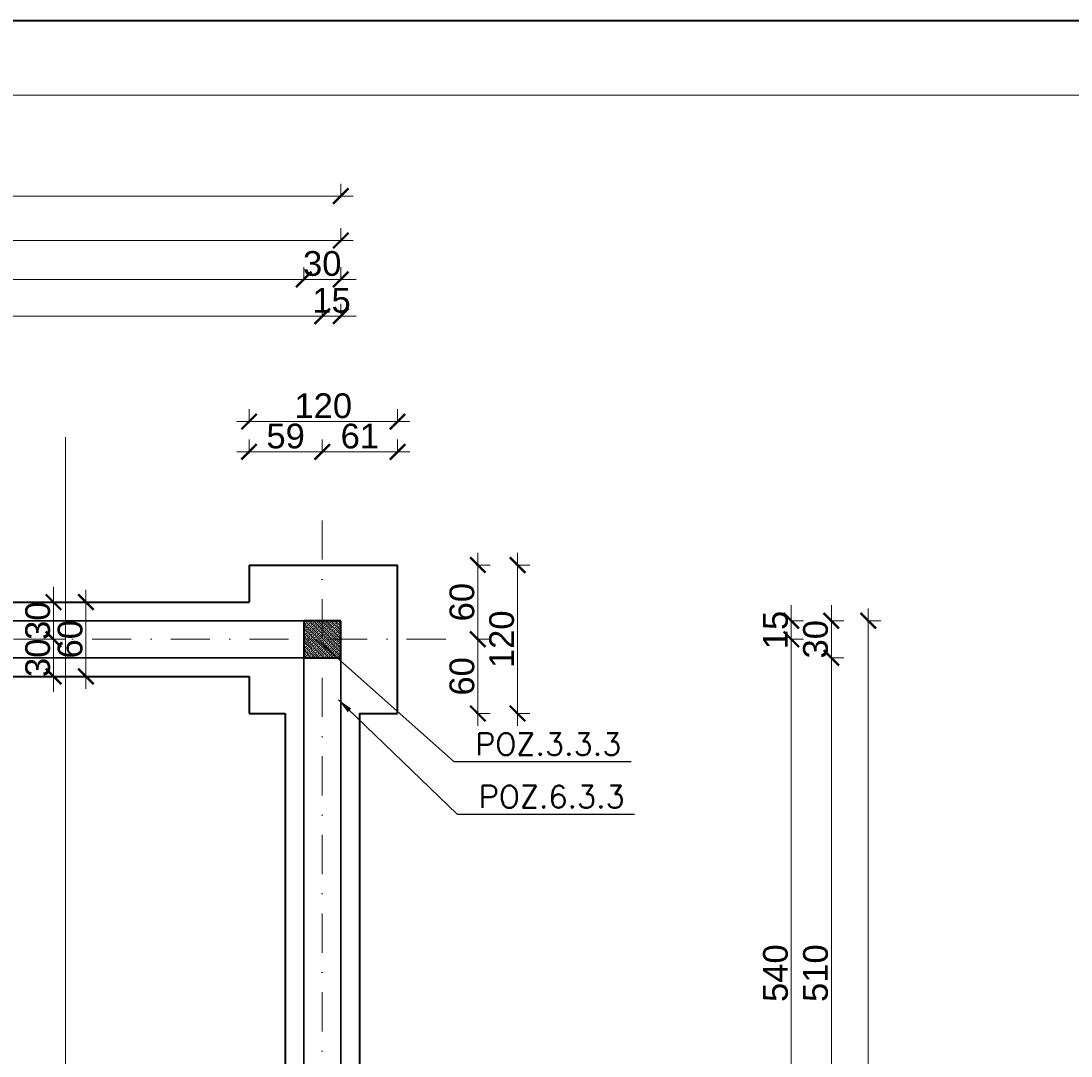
# Model space of a CAD drawing. Extents: x -19 to 9300416, y -12 to 10688993.
# Tile 70 of 106: x 4608264 to 4609113, y 5316421 to 5317258. Entities that reach past the tile are written whole.
import ezdxf

# ---------------------------------------------------------------- set-up
doc = ezdxf.new("R2010")
doc.units = 0
doc.header["$MEASUREMENT"] = 0
doc.linetypes.add('DASHDOT', pattern=[25.4, 12.7, -6.35, 0, -6.35])
for name, color, linetype, lineweight in [('hatch', 253, 'Continuous', 0), ('k', 7, 'Continuous', 13), ('K-OPISY', 252, 'Continuous', 15), ('K-SCIANY CIENKI', 163, 'Continuous', 30), ('K-SCIANY GRUBY', 195, 'Continuous', 40), ('K-WIDOK', 45, 'Continuous', 20), ('Osie', 175, 'DASHDOT', 9)]:
    doc.layers.add(name, color=color, linetype=linetype, lineweight=lineweight)
doc.layers.add('NIEDRUK', color=230, linetype='Continuous', lineweight=40, plot=False)
doc.styles.add('Arial Narrow 20', font='arial.ttf', dxfattribs={"height": 20})
doc.styles.add('Simplex', font='simplex.shx')
doc.dimstyles.new('1do100 ok', dxfattribs={"dimscale": 0.5, "dimtxt": 12, "dimasz": 25, "dimexe": 20, "dimexo": 0, "dimgap": 5, "dimtad": 1, "dimdec": 0, "dimzin": 9, "dimtxsty": 'Arial Narrow 20', "dimblk": 'ARCHTICK', "dimcen": 3, "dimdle": 20, "dimclrd": 256, "dimclre": 256, "dimclrt": 256, "dimadec": 0, "dimazin": 2, "dimtfac": 1, "dimtdec": 0, "dimtix": 1, "dimtmove": 2, "dimatfit": 3, "dimldrblk": 'NONE', "dimfxl": 0, "dimtvp": 1, "dimtolj": 1, "dimtzin": 0, "dimlwd": 5, "dimlwe": 5, "dimarcsym": 0})
doc.dimstyles.new('1do50', dxfattribs={"dimscale": 5, "dimtxt": 2.5, "dimasz": 2.5, "dimexe": 2.5, "dimexo": 0.5, "dimgap": 1, "dimtad": 1, "dimdec": 1, "dimrnd": 0.5, "dimzin": 12, "dimdsep": 46, "dimtxsty": 'Simplex', "dimblk": 'OBLIQUE', "dimcen": 0.5, "dimdle": 2.5, "dimclrd": 256, "dimclre": 256, "dimclrt": 256, "dimadec": 1, "dimazin": 3, "dimtfac": 1, "dimtdec": 1, "dimtix": 1, "dimtmove": 0, "dimatfit": 3, "dimfxl": 0, "dimtolj": 1, "dimtzin": 0, "dimarcsym": 0})

# ---------------------------------------------------------------- blocks, each defined once
blk = doc.blocks.new('_Oblique')
at = {"color": 0, "linetype": 'ByBlock', "lineweight": -2}
blk.add_line((-0.5, -0.5), (0.5, 0.5), dxfattribs=at)
blk = doc.blocks.new('G$C61CBF25F')
at = {"layer": 'Osie', "lineweight": 0, "ltscale": 2.5}
for p, q in [((1425, 0), (1425, 1880)), ((1525, 1780), (204.85, 1780)), ((1525, 1780), (204.85, 1780))]:
    blk.add_line(p, q, dxfattribs=at)
blk = doc.blocks.new('_ArchTick')
at = {"color": 0, "linetype": 'ByBlock', "const_width": 0.15}
blk.add_lwpolyline([(-0.5, -0.5), (0.5, 0.5)], dxfattribs=at)
blk = doc.blocks.new('*D734')
at = {"layer": 'Defpoints', "color": 0, "lineweight": 0, "ltscale": 40}
for p in [(4608507.35, 5317019.63), (4608507.35, 5316845.82), (4607937.35, 5316826.49)]:
    blk.add_point(p, dxfattribs=at)
at = {"layer": 'k', "lineweight": 5, "ltscale": 40}
for p, q in [((4607937.35, 5317018.38), (4607937.35, 5317029.63)), ((4608507.35, 5317018.38), (4608507.35, 5317029.63)), ((4607927.35, 5317019.63), (4608517.35, 5317019.63))]:
    blk.add_line(p, q, dxfattribs=at)
at = {"layer": 'k', "lineweight": 5, "ltscale": 40, "xscale": 12.5, "yscale": 12.5, "zscale": 12.5, "rotation": 180}
blk.add_blockref('_ArchTick', (4607937.35, 5317019.63), dxfattribs=at)
at = {"layer": 'k', "lineweight": 5, "ltscale": 40, "xscale": 12.5, "yscale": 12.5, "zscale": 12.5}
blk.add_blockref('_ArchTick', (4608507.35, 5317019.63), dxfattribs=at)
at = {"layer": 'k', "lineweight": 0, "ltscale": 40, "insert": (4608222.35, 5317032.35), "char_height": 20, "attachment_point": 5, "style": 'Arial Narrow 20'}
blk.add_mtext('\\A1;570', dxfattribs=at)
blk = doc.blocks.new('_None')
blk = doc.blocks.new('*D736')
at = {"layer": 'Defpoints', "color": 0, "lineweight": 0, "ltscale": 40}
for p in [(4608522.35, 5316758.35), (4608544.46, 5316218.35), (4608886.66, 5316218.35)]:
    blk.add_point(p, dxfattribs=at)
at = {"layer": 'k', "lineweight": 5, "ltscale": 40}
for p, q in [((4608886.66, 5316768.35), (4608886.66, 5316208.35)), ((4608885.41, 5316758.35), (4608896.66, 5316758.35)), ((4608885.41, 5316218.35), (4608896.66, 5316218.35))]:
    blk.add_line(p, q, dxfattribs=at)
at = {"layer": 'k', "lineweight": 5, "ltscale": 40, "xscale": 12.5, "yscale": 12.5, "zscale": 12.5}
for p, rotation in [((4608886.66, 5316758.35), 90), ((4608886.66, 5316218.35), 270)]:
    blk.add_blockref('_ArchTick', p, dxfattribs=dict(at, rotation=rotation))
at = {"layer": 'k', "lineweight": 0, "ltscale": 40, "insert": (4608873.95, 5316488.35), "char_height": 20, "attachment_point": 5, "rotation": 90, "style": 'Arial Narrow 20'}
blk.add_mtext('\\A1;540', dxfattribs=at)
blk = doc.blocks.new('*D745')
at = {"layer": 'Defpoints', "color": 0, "lineweight": 0, "ltscale": 40}
for p in [(4608507.35, 5316909.87), (4608448.18, 5316818.35), (4608507.35, 5316818.35)]:
    blk.add_point(p, dxfattribs=at)
at = {"layer": 'k', "lineweight": 5, "ltscale": 40}
for p, q in [((4608448.18, 5316908.62), (4608448.18, 5316919.87)), ((4608507.35, 5316908.62), (4608507.35, 5316919.87)), ((4608438.18, 5316909.87), (4608517.35, 5316909.87))]:
    blk.add_line(p, q, dxfattribs=at)
at = {"layer": 'k', "lineweight": 5, "ltscale": 40, "xscale": 12.5, "yscale": 12.5, "zscale": 12.5, "rotation": 180}
blk.add_blockref('_ArchTick', (4608448.18, 5316909.87), dxfattribs=at)
at = {"layer": 'k', "lineweight": 5, "ltscale": 40, "xscale": 12.5, "yscale": 12.5, "zscale": 12.5}
blk.add_blockref('_ArchTick', (4608507.35, 5316909.87), dxfattribs=at)
at = {"layer": 'k', "lineweight": 0, "ltscale": 40, "insert": (4608477.76, 5316922.58), "char_height": 20, "attachment_point": 5, "style": 'Arial Narrow 20'}
blk.add_mtext('\\A1;59', dxfattribs=at)
blk = doc.blocks.new('*D746')
at = {"layer": 'Defpoints', "color": 0, "lineweight": 0, "ltscale": 40}
for p in [(4608568.18, 5316909.87), (4608507.35, 5316818.35), (4608568.18, 5316818.35)]:
    blk.add_point(p, dxfattribs=at)
at = {"layer": 'k', "lineweight": 5, "ltscale": 40}
for p, q in [((4608507.35, 5316908.62), (4608507.35, 5316919.87)), ((4608568.18, 5316908.62), (4608568.18, 5316919.87)), ((4608497.35, 5316909.87), (4608578.18, 5316909.87))]:
    blk.add_line(p, q, dxfattribs=at)
at = {"layer": 'k', "lineweight": 5, "ltscale": 40, "xscale": 12.5, "yscale": 12.5, "zscale": 12.5, "rotation": 180}
blk.add_blockref('_ArchTick', (4608507.35, 5316909.87), dxfattribs=at)
at = {"layer": 'k', "lineweight": 5, "ltscale": 40, "xscale": 12.5, "yscale": 12.5, "zscale": 12.5}
blk.add_blockref('_ArchTick', (4608568.18, 5316909.87), dxfattribs=at)
at = {"layer": 'k', "lineweight": 0, "ltscale": 40, "insert": (4608537.76, 5316922.58), "char_height": 20, "attachment_point": 5, "style": 'Arial Narrow 20'}
blk.add_mtext('\\A1;61', dxfattribs=at)
blk = doc.blocks.new('*D747')
at = {"layer": 'Defpoints', "color": 0, "lineweight": 0, "ltscale": 40}
for p in [(4608568.18, 5316934.37), (4608448.18, 5316818.35), (4608568.18, 5316818.35)]:
    blk.add_point(p, dxfattribs=at)
at = {"layer": 'k', "lineweight": 5, "ltscale": 40}
for p, q in [((4608448.18, 5316933.12), (4608448.18, 5316944.37)), ((4608568.18, 5316933.12), (4608568.18, 5316944.37)), ((4608438.18, 5316934.37), (4608578.18, 5316934.37))]:
    blk.add_line(p, q, dxfattribs=at)
at = {"layer": 'k', "lineweight": 5, "ltscale": 40, "xscale": 12.5, "yscale": 12.5, "zscale": 12.5, "rotation": 180}
blk.add_blockref('_ArchTick', (4608448.18, 5316934.37), dxfattribs=at)
at = {"layer": 'k', "lineweight": 5, "ltscale": 40, "xscale": 12.5, "yscale": 12.5, "zscale": 12.5}
blk.add_blockref('_ArchTick', (4608568.18, 5316934.37), dxfattribs=at)
at = {"layer": 'k', "lineweight": 0, "ltscale": 40, "insert": (4608508.18, 5316947.08), "char_height": 20, "attachment_point": 5, "style": 'Arial Narrow 20'}
blk.add_mtext('\\A1;120', dxfattribs=at)
blk = doc.blocks.new('*D748')
at = {"layer": 'Defpoints', "color": 0, "lineweight": 0, "ltscale": 40}
for p in [(4608568.18, 5316818.35), (4608568.18, 5316758.35), (4608633.13, 5316758.35)]:
    blk.add_point(p, dxfattribs=at)
at = {"layer": 'k', "lineweight": 5, "ltscale": 40}
for p, q in [((4608633.13, 5316828.35), (4608633.13, 5316748.35)), ((4608631.88, 5316818.35), (4608643.13, 5316818.35)), ((4608631.88, 5316758.35), (4608643.13, 5316758.35))]:
    blk.add_line(p, q, dxfattribs=at)
at = {"layer": 'k', "lineweight": 5, "ltscale": 40, "xscale": 12.5, "yscale": 12.5, "zscale": 12.5}
for p, rotation in [((4608633.13, 5316818.35), 90), ((4608633.13, 5316758.35), 270)]:
    blk.add_blockref('_ArchTick', p, dxfattribs=dict(at, rotation=rotation))
at = {"layer": 'k', "lineweight": 0, "ltscale": 40, "insert": (4608620.41, 5316788.35), "char_height": 20, "attachment_point": 5, "rotation": 90, "style": 'Arial Narrow 20'}
blk.add_mtext('\\A1;60', dxfattribs=at)
blk = doc.blocks.new('*D749')
at = {"layer": 'Defpoints', "color": 0, "lineweight": 0, "ltscale": 40}
for p in [(4608568.18, 5316758.35), (4608568.18, 5316698.35), (4608633.13, 5316698.35)]:
    blk.add_point(p, dxfattribs=at)
at = {"layer": 'k', "lineweight": 5, "ltscale": 40}
for p, q in [((4608633.13, 5316768.35), (4608633.13, 5316688.35)), ((4608631.88, 5316758.35), (4608643.13, 5316758.35)), ((4608631.88, 5316698.35), (4608643.13, 5316698.35))]:
    blk.add_line(p, q, dxfattribs=at)
at = {"layer": 'k', "lineweight": 5, "ltscale": 40, "xscale": 12.5, "yscale": 12.5, "zscale": 12.5}
for p, rotation in [((4608633.13, 5316758.35), 90), ((4608633.13, 5316698.35), 270)]:
    blk.add_blockref('_ArchTick', p, dxfattribs=dict(at, rotation=rotation))
at = {"layer": 'k', "lineweight": 0, "ltscale": 40, "insert": (4608620.41, 5316728.35), "char_height": 20, "attachment_point": 5, "rotation": 90, "style": 'Arial Narrow 20'}
blk.add_mtext('\\A1;60', dxfattribs=at)
blk = doc.blocks.new('*D750')
at = {"layer": 'Defpoints', "color": 0, "lineweight": 0, "ltscale": 40}
for p in [(4608568.18, 5316818.35), (4608665.24, 5316818.35), (4608568.18, 5316698.35)]:
    blk.add_point(p, dxfattribs=at)
at = {"layer": 'k', "lineweight": 5, "ltscale": 40}
for p, q in [((4608665.24, 5316688.35), (4608665.24, 5316828.35)), ((4608663.99, 5316818.35), (4608675.24, 5316818.35)), ((4608663.99, 5316698.35), (4608675.24, 5316698.35))]:
    blk.add_line(p, q, dxfattribs=at)
at = {"layer": 'k', "lineweight": 5, "ltscale": 40, "xscale": 12.5, "yscale": 12.5, "zscale": 12.5}
for p, rotation in [((4608665.24, 5316818.35), 90), ((4608665.24, 5316698.35), 270)]:
    blk.add_blockref('_ArchTick', p, dxfattribs=dict(at, rotation=rotation))
at = {"layer": 'k', "lineweight": 0, "ltscale": 40, "insert": (4608652.53, 5316758.35), "char_height": 20, "attachment_point": 5, "rotation": 90, "style": 'Arial Narrow 20'}
blk.add_mtext('\\A1;120', dxfattribs=at)
blk = doc.blocks.new('*D754')
at = {"layer": 'Defpoints', "color": 0, "lineweight": 0, "ltscale": 40}
for p in [(4608522.35, 5316773.35), (4608886.66, 5316773.35), (4608522.35, 5316758.35)]:
    blk.add_point(p, dxfattribs=at)
at = {"layer": 'k', "lineweight": 5, "ltscale": 40}
for p, q in [((4608886.66, 5316773.35), (4608886.66, 5316785.85)), ((4608885.41, 5316773.35), (4608896.66, 5316773.35)), ((4608886.66, 5316758.35), (4608886.66, 5316773.35)), ((4608885.41, 5316758.35), (4608896.66, 5316758.35)), ((4608886.66, 5316758.35), (4608886.66, 5316745.85))]:
    blk.add_line(p, q, dxfattribs=at)
at = {"layer": 'k', "lineweight": 5, "ltscale": 40, "xscale": 12.5, "yscale": 12.5, "zscale": 12.5}
for p, rotation in [((4608886.66, 5316773.35), 270), ((4608886.66, 5316758.35), 90)]:
    blk.add_blockref('_ArchTick', p, dxfattribs=dict(at, rotation=rotation))
at = {"layer": 'k', "lineweight": 0, "ltscale": 40, "insert": (4608873.95, 5316765.85), "char_height": 20, "attachment_point": 5, "rotation": 90, "style": 'Arial Narrow 20'}
blk.add_mtext('\\A1;15', dxfattribs=at)
blk = doc.blocks.new('*D755')
at = {"layer": 'Defpoints', "color": 0, "lineweight": 0, "ltscale": 40}
for p in [(4608522.35, 5317019.63), (4608507.35, 5316845.82), (4608522.35, 5316773.35)]:
    blk.add_point(p, dxfattribs=at)
at = {"layer": 'k', "lineweight": 5, "ltscale": 40}
for p, q in [((4608507.35, 5317018.38), (4608507.35, 5317029.63)), ((4608522.35, 5317018.38), (4608522.35, 5317029.63)), ((4608507.35, 5317019.63), (4608494.85, 5317019.63)), ((4608507.35, 5317019.63), (4608522.35, 5317019.63)), ((4608522.35, 5317019.63), (4608534.85, 5317019.63))]:
    blk.add_line(p, q, dxfattribs=at)
at = {"layer": 'k', "lineweight": 5, "ltscale": 40, "xscale": 12.5, "yscale": 12.5, "zscale": 12.5}
blk.add_blockref('_ArchTick', (4608507.35, 5317019.63), dxfattribs=at)
at = {"layer": 'k', "lineweight": 5, "ltscale": 40, "xscale": 12.5, "yscale": 12.5, "zscale": 12.5, "rotation": 180}
blk.add_blockref('_ArchTick', (4608522.35, 5317019.63), dxfattribs=at)
at = {"layer": 'k', "lineweight": 0, "ltscale": 40, "insert": (4608514.85, 5317032.35), "char_height": 20, "attachment_point": 5, "style": 'Arial Narrow 20'}
blk.add_mtext('\\A1;15', dxfattribs=at)
blk = doc.blocks.new('*D767')
at = {"layer": 'Defpoints', "color": 0, "lineweight": 0, "ltscale": 40}
for p in [(4608522.35, 5316743.35), (4608919.05, 5316743.35), (4608522.35, 5316233.35)]:
    blk.add_point(p, dxfattribs=at)
at = {"layer": 'k', "lineweight": 5, "ltscale": 40}
for p, q in [((4608919.05, 5316223.35), (4608919.05, 5316753.35)), ((4608917.8, 5316743.35), (4608929.05, 5316743.35)), ((4608917.8, 5316233.35), (4608929.05, 5316233.35))]:
    blk.add_line(p, q, dxfattribs=at)
at = {"layer": 'k', "lineweight": 5, "ltscale": 40, "xscale": 12.5, "yscale": 12.5, "zscale": 12.5}
for p, rotation in [((4608919.05, 5316743.35), 90), ((4608919.05, 5316233.35), 270)]:
    blk.add_blockref('_ArchTick', p, dxfattribs=dict(at, rotation=rotation))
at = {"layer": 'k', "lineweight": 0, "ltscale": 40, "insert": (4608906.34, 5316488.35), "char_height": 20, "attachment_point": 5, "rotation": 90, "style": 'Arial Narrow 20'}
blk.add_mtext('\\A1;510', dxfattribs=at)
blk = doc.blocks.new('*D768')
at = {"layer": 'Defpoints', "color": 0, "lineweight": 0, "ltscale": 40}
for p in [(4608522.35, 5316773.35), (4608919.05, 5316773.35), (4608522.35, 5316743.35)]:
    blk.add_point(p, dxfattribs=at)
at = {"layer": 'k', "lineweight": 5, "ltscale": 40}
for p, q in [((4608919.05, 5316773.35), (4608919.05, 5316785.85)), ((4608917.8, 5316773.35), (4608929.05, 5316773.35)), ((4608919.05, 5316743.35), (4608919.05, 5316773.35)), ((4608917.8, 5316743.35), (4608929.05, 5316743.35)), ((4608919.05, 5316743.35), (4608919.05, 5316730.85))]:
    blk.add_line(p, q, dxfattribs=at)
at = {"layer": 'k', "lineweight": 5, "ltscale": 40, "xscale": 12.5, "yscale": 12.5, "zscale": 12.5}
for p, rotation in [((4608919.05, 5316773.35), 270), ((4608919.05, 5316743.35), 90)]:
    blk.add_blockref('_ArchTick', p, dxfattribs=dict(at, rotation=rotation))
at = {"layer": 'k', "lineweight": 0, "ltscale": 40, "insert": (4608906.33, 5316758.35), "char_height": 20, "attachment_point": 5, "rotation": 90, "style": 'Arial Narrow 20'}
blk.add_mtext('\\A1;30', dxfattribs=at)
blk = doc.blocks.new('*D769')
at = {"layer": 'Defpoints', "color": 0, "lineweight": 0, "ltscale": 40}
for p in [(4608522.35, 5316773.35), (4608522.35, 5315063.35), (4608948.94, 5315063.35)]:
    blk.add_point(p, dxfattribs=at)
at = {"layer": 'k', "lineweight": 5, "ltscale": 40}
for p, q in [((4608948.94, 5316783.35), (4608948.94, 5315053.35)), ((4608947.69, 5316773.35), (4608958.94, 5316773.35)), ((4608947.69, 5315063.35), (4608958.94, 5315063.35))]:
    blk.add_line(p, q, dxfattribs=at)
at = {"layer": 'k', "lineweight": 5, "ltscale": 40, "xscale": 12.5, "yscale": 12.5, "zscale": 12.5}
for p, rotation in [((4608948.94, 5316773.35), 90), ((4608948.94, 5315063.35), 270)]:
    blk.add_blockref('_ArchTick', p, dxfattribs=dict(at, rotation=rotation))
at = {"layer": 'k', "lineweight": 0, "ltscale": 40, "insert": (4608936.22, 5315918.35), "char_height": 20, "attachment_point": 5, "rotation": 90, "style": 'Arial Narrow 20'}
blk.add_mtext('\\A1;1710', dxfattribs=at)
blk = doc.blocks.new('*D825')
at = {"layer": 'Defpoints', "color": 0, "lineweight": 0, "ltscale": 40}
for p in [(4608492.35, 5317049.38), (4608492.35, 5316773.35), (4608522.35, 5316772.46)]:
    blk.add_point(p, dxfattribs=at)
at = {"layer": 'k', "lineweight": 5, "ltscale": 40}
for p, q in [((4608492.35, 5317048.13), (4608492.35, 5317059.38)), ((4608522.35, 5317048.13), (4608522.35, 5317059.38)), ((4608492.35, 5317049.38), (4608479.85, 5317049.38)), ((4608522.35, 5317049.38), (4608492.35, 5317049.38)), ((4608522.35, 5317049.38), (4608534.85, 5317049.38))]:
    blk.add_line(p, q, dxfattribs=at)
at = {"layer": 'k', "lineweight": 5, "ltscale": 40, "xscale": 12.5, "yscale": 12.5, "zscale": 12.5}
blk.add_blockref('_ArchTick', (4608492.35, 5317049.38), dxfattribs=at)
at = {"layer": 'k', "lineweight": 5, "ltscale": 40, "xscale": 12.5, "yscale": 12.5, "zscale": 12.5, "rotation": 180}
blk.add_blockref('_ArchTick', (4608522.35, 5317049.38), dxfattribs=at)
at = {"layer": 'k', "lineweight": 0, "ltscale": 40, "insert": (4608507.35, 5317062.1), "char_height": 20, "attachment_point": 5, "style": 'Arial Narrow 20'}
blk.add_mtext('\\A1;30', dxfattribs=at)
blk = doc.blocks.new('*D826')
at = {"layer": 'Defpoints', "color": 0, "lineweight": 0, "ltscale": 40}
for p in [(4607952.35, 5317049.38), (4607952.35, 5316773.35), (4608492.35, 5316773.35)]:
    blk.add_point(p, dxfattribs=at)
at = {"layer": 'k', "lineweight": 5, "ltscale": 40}
for p, q in [((4607952.35, 5317048.13), (4607952.35, 5317059.38)), ((4608492.35, 5317048.13), (4608492.35, 5317059.38)), ((4608502.35, 5317049.38), (4607942.35, 5317049.38))]:
    blk.add_line(p, q, dxfattribs=at)
at = {"layer": 'k', "lineweight": 5, "ltscale": 40, "xscale": 12.5, "yscale": 12.5, "zscale": 12.5, "rotation": 180}
blk.add_blockref('_ArchTick', (4607952.35, 5317049.38), dxfattribs=at)
at = {"layer": 'k', "lineweight": 5, "ltscale": 40, "xscale": 12.5, "yscale": 12.5, "zscale": 12.5}
blk.add_blockref('_ArchTick', (4608492.35, 5317049.38), dxfattribs=at)
at = {"layer": 'k', "lineweight": 0, "ltscale": 40, "insert": (4608222.35, 5317062.09), "char_height": 20, "attachment_point": 5, "style": 'Arial Narrow 20'}
blk.add_mtext('\\A1;540', dxfattribs=at)
blk = doc.blocks.new('*D856')
at = {"layer": 'Defpoints', "color": 0, "lineweight": 0, "ltscale": 40}
for p in [(4608522.35, 5317080.78), (4607372.35, 5316773.35), (4608522.35, 5316773.35)]:
    blk.add_point(p, dxfattribs=at)
at = {"layer": 'k', "lineweight": 5, "ltscale": 40}
for p, q in [((4607372.35, 5317079.53), (4607372.35, 5317090.78)), ((4608522.35, 5317079.53), (4608522.35, 5317090.78)), ((4607362.35, 5317080.78), (4608532.35, 5317080.78))]:
    blk.add_line(p, q, dxfattribs=at)
at = {"layer": 'k', "lineweight": 5, "ltscale": 40, "xscale": 12.5, "yscale": 12.5, "zscale": 12.5, "rotation": 180}
blk.add_blockref('_ArchTick', (4607372.35, 5317080.78), dxfattribs=at)
at = {"layer": 'k', "lineweight": 5, "ltscale": 40, "xscale": 12.5, "yscale": 12.5, "zscale": 12.5}
blk.add_blockref('_ArchTick', (4608522.35, 5317080.78), dxfattribs=at)
at = {"layer": 'k', "lineweight": 0, "ltscale": 40, "insert": (4607947.35, 5317093.49), "char_height": 20, "attachment_point": 5, "style": 'Arial Narrow 20'}
blk.add_mtext('\\A1;1150', dxfattribs=at)
blk = doc.blocks.new('*D857')
at = {"layer": 'Defpoints', "color": 0, "lineweight": 0, "ltscale": 40}
for p in [(4607162.35, 5317116.76), (4608522.35, 5316773.35), (4607162.35, 5316233.35)]:
    blk.add_point(p, dxfattribs=at)
at = {"layer": 'k', "lineweight": 5, "ltscale": 40}
for p, q in [((4607162.35, 5317115.51), (4607162.35, 5317126.76)), ((4608522.35, 5317115.51), (4608522.35, 5317126.76)), ((4608532.35, 5317116.76), (4607152.35, 5317116.76))]:
    blk.add_line(p, q, dxfattribs=at)
at = {"layer": 'k', "lineweight": 5, "ltscale": 40, "xscale": 12.5, "yscale": 12.5, "zscale": 12.5, "rotation": 180}
blk.add_blockref('_ArchTick', (4607162.35, 5317116.76), dxfattribs=at)
at = {"layer": 'k', "lineweight": 5, "ltscale": 40, "xscale": 12.5, "yscale": 12.5, "zscale": 12.5}
blk.add_blockref('_ArchTick', (4608522.35, 5317116.76), dxfattribs=at)
at = {"layer": 'k', "lineweight": 0, "ltscale": 40, "insert": (4607842.35, 5317129.48), "char_height": 20, "attachment_point": 5, "style": 'Arial Narrow 20'}
blk.add_mtext('\\A1;1360', dxfattribs=at)
blk = doc.blocks.new('*D882')
at = {"layer": 'Defpoints', "color": 0, "lineweight": 0, "ltscale": 40}
for p in [(4608283.64, 5316788.35), (4608283.64, 5316758.35), (4608290.04, 5316758.35)]:
    blk.add_point(p, dxfattribs=at)
at = {"layer": 'k', "lineweight": 5, "ltscale": 40}
for p, q in [((4608290.04, 5316788.35), (4608290.04, 5316800.85)), ((4608288.79, 5316788.35), (4608300.04, 5316788.35)), ((4608290.04, 5316788.35), (4608290.04, 5316758.35)), ((4608288.79, 5316758.35), (4608300.04, 5316758.35)), ((4608290.04, 5316758.35), (4608290.04, 5316745.85))]:
    blk.add_line(p, q, dxfattribs=at)
at = {"layer": 'k', "lineweight": 5, "ltscale": 40, "xscale": 12.5, "yscale": 12.5, "zscale": 12.5}
for p, rotation in [((4608290.04, 5316788.35), 270), ((4608290.04, 5316758.35), 90)]:
    blk.add_blockref('_ArchTick', p, dxfattribs=dict(at, rotation=rotation))
at = {"layer": 'k', "lineweight": 0, "ltscale": 40, "insert": (4608277.32, 5316773.35), "char_height": 20, "attachment_point": 5, "rotation": 90, "style": 'Arial Narrow 20'}
blk.add_mtext('\\A1;30', dxfattribs=at)
blk = doc.blocks.new('*D883')
at = {"layer": 'Defpoints', "color": 0, "lineweight": 0, "ltscale": 40}
for p in [(4608283.64, 5316758.35), (4608250.73, 5316728.35), (4608290.04, 5316728.35)]:
    blk.add_point(p, dxfattribs=at)
at = {"layer": 'k', "lineweight": 5, "ltscale": 40}
for p, q in [((4608290.04, 5316758.35), (4608290.04, 5316770.85)), ((4608288.79, 5316758.35), (4608300.04, 5316758.35)), ((4608290.04, 5316758.35), (4608290.04, 5316728.35)), ((4608288.79, 5316728.35), (4608300.04, 5316728.35)), ((4608290.04, 5316728.35), (4608290.04, 5316715.85))]:
    blk.add_line(p, q, dxfattribs=at)
at = {"layer": 'k', "lineweight": 5, "ltscale": 40, "xscale": 12.5, "yscale": 12.5, "zscale": 12.5}
for p, rotation in [((4608290.04, 5316758.35), 270), ((4608290.04, 5316728.35), 90)]:
    blk.add_blockref('_ArchTick', p, dxfattribs=dict(at, rotation=rotation))
at = {"layer": 'k', "lineweight": 0, "ltscale": 40, "insert": (4608277.32, 5316743.35), "char_height": 20, "attachment_point": 5, "rotation": 90, "style": 'Arial Narrow 20'}
blk.add_mtext('\\A1;30', dxfattribs=at)
blk = doc.blocks.new('*D884')
at = {"layer": 'Defpoints', "color": 0, "lineweight": 0, "ltscale": 40}
for p in [(4608308.66, 5316788.35), (4608308.66, 5316728.35), (4608316.25, 5316728.35)]:
    blk.add_point(p, dxfattribs=at)
at = {"layer": 'k', "lineweight": 5, "ltscale": 40}
for p, q in [((4608316.25, 5316798.35), (4608316.25, 5316718.35)), ((4608315, 5316788.35), (4608326.25, 5316788.35)), ((4608315, 5316728.35), (4608326.25, 5316728.35))]:
    blk.add_line(p, q, dxfattribs=at)
at = {"layer": 'k', "lineweight": 5, "ltscale": 40, "xscale": 12.5, "yscale": 12.5, "zscale": 12.5}
for p, rotation in [((4608316.25, 5316788.35), 90), ((4608316.25, 5316728.35), 270)]:
    blk.add_blockref('_ArchTick', p, dxfattribs=dict(at, rotation=rotation))
at = {"layer": 'k', "lineweight": 0, "ltscale": 40, "insert": (4608303.53, 5316758.35), "char_height": 20, "attachment_point": 5, "rotation": 90, "style": 'Arial Narrow 20'}
blk.add_mtext('\\A1;60', dxfattribs=at)

msp = doc.modelspace()

# ---------------------------------------------------------------- linework, layer by layer
at = {"layer": 'hatch', "color": 252}
for points in [[(4605761.95, 5314288.33), (4609961.95, 5314288.33), (4609961.95, 5317258.33), (4605761.95, 5317258.33)], [(4606081.95, 5317198.33), (4609901.95, 5317198.33), (4609901.95, 5314348.33), (4606081.95, 5314348.33)]]:
    msp.add_lwpolyline(points, close=True, dxfattribs=at)
at = {"layer": 'k', "lineweight": 0, "ltscale": 40}
msp.add_line((4608299.71, 5316921.87), (4608299.71, 5314903.45), dxfattribs=at)
at = {"layer": 'K-SCIANY CIENKI'}
for p, q in [((4608492.35, 5316773.35), (4607402.35, 5316773.35)), ((4608492.35, 5316743.35), (4608492.35, 5316773.35)), ((4607407.71, 5316743.35), (4608492.35, 5316743.35)), ((4608522.35, 5316743.35), (4608492.35, 5316743.35)), ((4608492.35, 5315966.7), (4608492.35, 5316743.35)), ((4608522.35, 5315633.35), (4608522.35, 5316744.17)), ((4608522.35, 5316723.6), (4608522.35, 5316743.35)), ((4608522.35, 5316742.35), (4608522.35, 5316723.6)), ((4608492.35, 5316424.11), (4608492.35, 5316558.22))]:
    msp.add_line(p, q, dxfattribs=at)
at = {"layer": 'K-SCIANY GRUBY'}
for p, q in [((4608448.18, 5316818.35), (4608448.18, 5316788.35)), ((4608448.18, 5316818.35), (4608478.18, 5316818.35)), ((4608478.18, 5316818.35), (4608568.18, 5316818.35)), ((4608568.18, 5316728.35), (4608568.18, 5316818.35)), ((4608037.35, 5316788.35), (4608448.18, 5316788.35)), ((4608522.35, 5316773.35), (4608492.35, 5316773.35)), ((4608492.35, 5316773.35), (4608492.35, 5316743.35)), ((4608522.35, 5316743.35), (4608522.35, 5316773.35)), ((4608492.35, 5316743.35), (4608522.35, 5316743.35)), ((4608037.35, 5316728.35), (4608448.18, 5316728.35)), ((4608448.18, 5316728.35), (4608448.18, 5316698.35)), ((4608568.18, 5316698.35), (4608568.18, 5316728.35)), ((4608448.18, 5316698.35), (4608477.35, 5316698.35)), ((4608477.35, 5316698.35), (4608477.35, 5316318.35)), ((4608537.35, 5316698.35), (4608537.35, 5316318.35)), ((4608537.35, 5316698.35), (4608568.18, 5316698.35))]:
    msp.add_line(p, q, dxfattribs=at)
at = {"layer": 'K-WIDOK', "linetype": 'Continuous', "lineweight": 0}
for p, q in [((4608492.35, 5316772.41), (4608493.13, 5316771.62)), ((4608492.35, 5316770.64), (4608519.64, 5316743.35)), ((4608492.35, 5316768.87), (4608492.69, 5316768.53)), ((4608492.35, 5316767.1), (4608516.1, 5316743.35)), ((4608493.13, 5316768.09), (4608494.02, 5316767.2)), ((4608493.18, 5316773.35), (4608522.35, 5316744.17)), ((4608493.58, 5316771.18), (4608494.46, 5316770.3)), ((4608494.46, 5316766.76), (4608495.34, 5316765.88)), ((4608494.9, 5316769.86), (4608495.79, 5316768.97)), ((4608495.34, 5316772.95), (4608496.23, 5316772.07)), ((4608496.23, 5316768.53), (4608497.11, 5316767.65)), ((4608496.67, 5316771.62), (4608497.55, 5316770.74)), ((4608496.71, 5316773.35), (4608522.35, 5316747.71)), ((4608497.55, 5316767.2), (4608498.44, 5316766.32)), ((4608498, 5316770.3), (4608498.88, 5316769.41)), ((4608498.48, 5316773.35), (4608499.32, 5316772.51)), ((4608499.32, 5316768.97), (4608500.21, 5316768.09)), ((4608499.76, 5316772.07), (4608500.65, 5316771.18)), ((4608500.25, 5316773.35), (4608522.35, 5316751.24)), ((4608500.65, 5316767.65), (4608501.53, 5316766.76)), ((4608501.09, 5316770.74), (4608501.97, 5316769.86)), ((4608501.97, 5316766.32), (4608502.86, 5316765.44)), ((4608502.01, 5316773.35), (4608502.42, 5316772.95)), ((4608502.42, 5316769.41), (4608503.3, 5316768.53)), ((4608502.86, 5316772.51), (4608503.74, 5316771.62)), ((4608503.74, 5316768.09), (4608504.62, 5316767.2)), ((4608503.78, 5316773.35), (4608522.35, 5316754.78)), ((4608504.18, 5316771.18), (4608505.07, 5316770.3)), ((4608505.07, 5316766.76), (4608505.95, 5316765.88)), ((4608505.51, 5316769.86), (4608506.39, 5316768.97)), ((4608505.95, 5316772.95), (4608506.83, 5316772.07)), ((4608506.83, 5316768.53), (4608507.72, 5316767.65)), ((4608507.28, 5316771.62), (4608508.16, 5316770.74)), ((4608507.32, 5316773.35), (4608522.35, 5316758.32)), ((4608508.16, 5316767.2), (4608509.04, 5316766.32)), ((4608508.6, 5316770.3), (4608509.49, 5316769.41)), ((4608509.09, 5316773.35), (4608509.93, 5316772.51)), ((4608509.93, 5316768.97), (4608510.81, 5316768.09)), ((4608510.37, 5316772.07), (4608511.25, 5316771.18)), ((4608510.85, 5316773.35), (4608522.35, 5316761.85)), ((4608511.25, 5316767.65), (4608512.14, 5316766.76)), ((4608511.7, 5316770.74), (4608512.58, 5316769.86)), ((4608512.58, 5316766.32), (4608513.46, 5316765.44)), ((4608512.62, 5316773.35), (4608513.02, 5316772.95)), ((4608513.02, 5316769.41), (4608513.91, 5316768.53)), ((4608513.46, 5316772.51), (4608514.35, 5316771.62)), ((4608514.35, 5316768.09), (4608515.23, 5316767.2)), ((4608514.39, 5316773.35), (4608522.35, 5316765.39)), ((4608514.79, 5316771.18), (4608515.67, 5316770.3)), ((4608515.67, 5316766.76), (4608516.56, 5316765.88)), ((4608516.12, 5316769.86), (4608517, 5316768.97)), ((4608516.56, 5316772.95), (4608517.44, 5316772.07)), ((4608517.44, 5316768.53), (4608518.33, 5316767.65)), ((4608517.88, 5316771.62), (4608518.77, 5316770.74)), ((4608517.92, 5316773.35), (4608522.35, 5316768.92)), ((4608518.77, 5316767.2), (4608519.65, 5316766.32)), ((4608519.21, 5316770.3), (4608520.09, 5316769.41)), ((4608519.69, 5316773.35), (4608520.53, 5316772.51)), ((4608520.53, 5316768.97), (4608521.42, 5316768.09)), ((4608520.98, 5316772.07), (4608521.86, 5316771.18)), ((4608521.46, 5316773.35), (4608522.35, 5316772.46)), ((4608521.86, 5316767.65), (4608522.35, 5316767.15)), ((4608522.3, 5316770.74), (4608522.35, 5316770.69)), ((4608492.35, 5316763.57), (4608512.57, 5316743.35)), ((4608492.35, 5316761.8), (4608493.13, 5316761.02)), ((4608492.35, 5316760.03), (4608509.03, 5316743.35)), ((4608492.35, 5316758.26), (4608492.69, 5316757.92)), ((4608492.69, 5316764.99), (4608493.58, 5316764.11)), ((4608493.13, 5316757.48), (4608494.02, 5316756.6)), ((4608493.58, 5316760.58), (4608494.46, 5316759.69)), ((4608494.02, 5316763.67), (4608494.9, 5316762.79)), ((4608494.9, 5316759.25), (4608495.79, 5316758.37)), ((4608495.34, 5316762.34), (4608496.23, 5316761.46)), ((4608495.79, 5316765.44), (4608496.67, 5316764.55)), ((4608496.23, 5316757.92), (4608497.11, 5316757.04)), ((4608496.67, 5316761.02), (4608497.55, 5316760.13)), ((4608497.11, 5316764.11), (4608498, 5316763.23)), ((4608498, 5316759.69), (4608498.88, 5316758.81)), ((4608498.44, 5316762.79), (4608499.32, 5316761.9)), ((4608498.88, 5316765.88), (4608499.76, 5316764.99)), ((4608499.32, 5316758.37), (4608500.21, 5316757.48)), ((4608499.76, 5316761.46), (4608500.65, 5316760.58)), ((4608500.21, 5316764.55), (4608501.09, 5316763.67)), ((4608501.09, 5316760.13), (4608501.97, 5316759.25)), ((4608501.53, 5316763.23), (4608502.42, 5316762.34)), ((4608502.42, 5316758.81), (4608503.3, 5316757.92)), ((4608502.86, 5316761.9), (4608503.74, 5316761.02)), ((4608503.3, 5316764.99), (4608504.18, 5316764.11)), ((4608503.74, 5316757.48), (4608504.62, 5316756.6)), ((4608504.18, 5316760.58), (4608505.07, 5316759.69)), ((4608504.62, 5316763.67), (4608505.51, 5316762.79)), ((4608505.51, 5316759.25), (4608506.39, 5316758.37)), ((4608505.95, 5316762.34), (4608506.83, 5316761.46)), ((4608506.39, 5316765.44), (4608507.28, 5316764.55)), ((4608506.83, 5316757.92), (4608507.72, 5316757.04)), ((4608507.28, 5316761.02), (4608508.16, 5316760.13)), ((4608507.72, 5316764.11), (4608508.6, 5316763.23)), ((4608508.6, 5316759.69), (4608509.49, 5316758.81)), ((4608509.04, 5316762.79), (4608509.93, 5316761.9)), ((4608509.49, 5316765.88), (4608510.37, 5316764.99)), ((4608509.93, 5316758.37), (4608510.81, 5316757.48)), ((4608510.37, 5316761.46), (4608511.25, 5316760.58)), ((4608510.81, 5316764.55), (4608511.7, 5316763.67)), ((4608511.7, 5316760.13), (4608512.58, 5316759.25)), ((4608512.14, 5316763.23), (4608513.02, 5316762.34)), ((4608513.02, 5316758.81), (4608513.91, 5316757.92)), ((4608513.46, 5316761.9), (4608514.35, 5316761.02)), ((4608513.91, 5316764.99), (4608514.79, 5316764.11)), ((4608514.35, 5316757.48), (4608515.23, 5316756.6)), ((4608514.79, 5316760.58), (4608515.67, 5316759.69)), ((4608515.23, 5316763.67), (4608516.12, 5316762.79)), ((4608516.12, 5316759.25), (4608517, 5316758.37)), ((4608516.56, 5316762.34), (4608517.44, 5316761.46)), ((4608517, 5316765.44), (4608517.88, 5316764.55)), ((4608517.44, 5316757.92), (4608518.33, 5316757.04)), ((4608517.88, 5316761.02), (4608518.77, 5316760.13)), ((4608518.33, 5316764.11), (4608519.21, 5316763.23)), ((4608519.21, 5316759.69), (4608520.09, 5316758.81)), ((4608519.65, 5316762.79), (4608520.53, 5316761.9)), ((4608520.09, 5316765.88), (4608520.98, 5316764.99)), ((4608520.53, 5316758.37), (4608521.42, 5316757.48)), ((4608520.98, 5316761.46), (4608521.86, 5316760.58)), ((4608521.42, 5316764.55), (4608522.3, 5316763.67)), ((4608522.3, 5316760.13), (4608522.35, 5316760.08)), ((4608492.35, 5316756.5), (4608505.5, 5316743.35)), ((4608492.35, 5316752.96), (4608501.96, 5316743.35)), ((4608492.35, 5316751.19), (4608493.13, 5316750.41)), ((4608492.35, 5316749.42), (4608498.43, 5316743.35)), ((4608492.69, 5316754.39), (4608493.58, 5316753.5)), ((4608493.58, 5316749.97), (4608494.46, 5316749.09)), ((4608494.02, 5316753.06), (4608494.9, 5316752.18)), ((4608494.46, 5316756.16), (4608495.34, 5316755.27)), ((4608495.34, 5316751.74), (4608496.23, 5316750.85)), ((4608495.79, 5316754.83), (4608496.67, 5316753.95)), ((4608496.67, 5316750.41), (4608497.55, 5316749.53)), ((4608497.11, 5316753.5), (4608498, 5316752.62)), ((4608497.55, 5316756.6), (4608498.44, 5316755.71)), ((4608498, 5316749.09), (4608498.88, 5316748.2)), ((4608498.44, 5316752.18), (4608499.32, 5316751.29)), ((4608498.88, 5316755.27), (4608499.76, 5316754.39)), ((4608499.76, 5316750.85), (4608500.65, 5316749.97)), ((4608500.21, 5316753.95), (4608501.09, 5316753.06)), ((4608500.65, 5316757.04), (4608501.53, 5316756.16)), ((4608501.09, 5316749.53), (4608501.97, 5316748.64)), ((4608501.53, 5316752.62), (4608502.42, 5316751.74)), ((4608501.97, 5316755.71), (4608502.86, 5316754.83)), ((4608502.86, 5316751.29), (4608503.74, 5316750.41)), ((4608503.3, 5316754.39), (4608504.18, 5316753.5)), ((4608504.18, 5316749.97), (4608505.07, 5316749.09)), ((4608504.62, 5316753.06), (4608505.51, 5316752.18)), ((4608505.07, 5316756.16), (4608505.95, 5316755.27)), ((4608505.95, 5316751.74), (4608506.83, 5316750.85)), ((4608506.39, 5316754.83), (4608507.28, 5316753.95)), ((4608507.28, 5316750.41), (4608508.16, 5316749.53)), ((4608507.72, 5316753.5), (4608508.6, 5316752.62)), ((4608508.16, 5316756.6), (4608509.04, 5316755.71)), ((4608508.6, 5316749.09), (4608509.49, 5316748.2)), ((4608509.04, 5316752.18), (4608509.93, 5316751.29)), ((4608509.49, 5316755.27), (4608510.37, 5316754.39)), ((4608510.37, 5316750.85), (4608511.25, 5316749.97)), ((4608510.81, 5316753.95), (4608511.7, 5316753.06)), ((4608511.25, 5316757.04), (4608512.14, 5316756.16)), ((4608511.7, 5316749.53), (4608512.58, 5316748.64)), ((4608512.14, 5316752.62), (4608513.02, 5316751.74)), ((4608512.58, 5316755.71), (4608513.46, 5316754.83)), ((4608513.46, 5316751.29), (4608514.35, 5316750.41)), ((4608513.91, 5316754.39), (4608514.79, 5316753.5)), ((4608514.79, 5316749.97), (4608515.67, 5316749.09)), ((4608515.23, 5316753.06), (4608516.12, 5316752.18)), ((4608515.67, 5316756.16), (4608516.56, 5316755.27)), ((4608516.56, 5316751.74), (4608517.44, 5316750.85)), ((4608517, 5316754.83), (4608517.88, 5316753.95)), ((4608517.88, 5316750.41), (4608518.77, 5316749.53)), ((4608518.33, 5316753.5), (4608519.21, 5316752.62)), ((4608518.77, 5316756.6), (4608519.65, 5316755.71)), ((4608519.21, 5316749.09), (4608520.09, 5316748.2)), ((4608519.65, 5316752.18), (4608520.53, 5316751.29)), ((4608520.09, 5316755.27), (4608520.98, 5316754.39)), ((4608520.98, 5316750.85), (4608521.86, 5316749.97)), ((4608521.42, 5316753.95), (4608522.3, 5316753.06)), ((4608521.86, 5316757.04), (4608522.35, 5316756.55)), ((4608522.3, 5316749.53), (4608522.35, 5316749.48)), ((4608492.35, 5316747.66), (4608492.69, 5316747.32)), ((4608492.35, 5316745.89), (4608494.89, 5316743.35)), ((4608492.69, 5316743.78), (4608493.12, 5316743.35)), ((4608493.13, 5316746.88), (4608494.02, 5316745.99)), ((4608494.46, 5316745.55), (4608495.34, 5316744.67)), ((4608494.9, 5316748.64), (4608495.79, 5316747.76)), ((4608495.79, 5316744.22), (4608496.66, 5316743.35)), ((4608496.23, 5316747.32), (4608497.11, 5316746.43)), ((4608497.55, 5316745.99), (4608498.44, 5316745.11)), ((4608498.88, 5316744.67), (4608499.76, 5316743.78)), ((4608499.32, 5316747.76), (4608500.21, 5316746.88)), ((4608500.65, 5316746.43), (4608501.53, 5316745.55)), ((4608501.97, 5316745.11), (4608502.86, 5316744.22)), ((4608502.42, 5316748.2), (4608503.3, 5316747.32)), ((4608503.3, 5316743.78), (4608503.73, 5316743.35)), ((4608503.74, 5316746.88), (4608504.62, 5316745.99)), ((4608505.07, 5316745.55), (4608505.95, 5316744.67)), ((4608505.51, 5316748.64), (4608506.39, 5316747.76)), ((4608506.39, 5316744.22), (4608507.27, 5316743.35)), ((4608506.83, 5316747.32), (4608507.72, 5316746.43)), ((4608508.16, 5316745.99), (4608509.04, 5316745.11)), ((4608509.49, 5316744.67), (4608510.37, 5316743.78)), ((4608509.93, 5316747.76), (4608510.81, 5316746.88)), ((4608511.25, 5316746.43), (4608512.14, 5316745.55)), ((4608512.58, 5316745.11), (4608513.46, 5316744.22)), ((4608513.02, 5316748.2), (4608513.91, 5316747.32)), ((4608513.91, 5316743.78), (4608514.34, 5316743.35)), ((4608514.35, 5316746.88), (4608515.23, 5316745.99)), ((4608515.67, 5316745.55), (4608516.56, 5316744.67)), ((4608516.12, 5316748.64), (4608517, 5316747.76)), ((4608517, 5316744.22), (4608517.87, 5316743.35)), ((4608517.44, 5316747.32), (4608518.33, 5316746.43)), ((4608518.77, 5316745.99), (4608519.65, 5316745.11)), ((4608520.09, 5316744.67), (4608520.98, 5316743.78)), ((4608520.53, 5316747.76), (4608521.42, 5316746.88)), ((4608521.86, 5316746.43), (4608522.35, 5316745.94))]:
    msp.add_line(p, q, dxfattribs=at)
at = {"layer": 'NIEDRUK', "color": 252}
msp.add_lwpolyline([(4605761.95, 5314288.33), (4609961.95, 5314288.33), (4609961.95, 5317258.33), (4605761.95, 5317258.33)], close=True, dxfattribs=at)

# ---------------------------------------------------------------- block references
at = {"lineweight": 0, "ltscale": 40}
msp.add_blockref('G$C61CBF25F', (4607082.35, 5314978.35), dxfattribs=at)

# ---------------------------------------------------------------- texts
at = {"layer": 'K-OPISY', "char_height": 18, "attachment_point": 7, "style": 'Simplex'}
for s, insert in [('{\\C0;POZ.3.3.3}', (4608631.22, 5316664.5)), ('{\\C0;POZ.6.3.3}', (4608633.99, 5316622.01))]:
    msp.add_mtext(s, dxfattribs=dict(at, insert=insert))

# ---------------------------------------------------------------- dimensions: what is measured, and where the dimension line sits
at = {"layer": 'k', "lineweight": 0, "ltscale": 40}
for base, p1, p2, picture, middle in [((4607162.35, 5317116.76), (4608522.35, 5316773.35), (4607162.35, 5316233.35), '*D857', (4607842.35, 5317129.48)), ((4608522.35, 5317080.78), (4607372.35, 5316773.35), (4608522.35, 5316773.35), '*D856', (4607947.35, 5317093.49)), ((4607952.35, 5317049.38), (4608492.35, 5316773.35), (4607952.35, 5316773.35), '*D826', (4608222.35, 5317062.09)), ((4608492.35, 5317049.38), (4608522.35, 5316772.46), (4608492.35, 5316773.35), '*D825', (4608507.35, 5317062.1)), ((4608507.35, 5317019.63), (4607937.35, 5316826.49), (4608507.35, 5316845.82), '*D734', (4608222.35, 5317032.35)), ((4608522.35, 5317019.63), (4608507.35, 5316845.82), (4608522.35, 5316773.35), '*D755', (4608514.85, 5317032.35)), ((4608568.18, 5316934.37), (4608448.18, 5316818.35), (4608568.18, 5316818.35), '*D747', (4608508.18, 5316947.08)), ((4608507.35, 5316909.87), (4608448.18, 5316818.35), (4608507.35, 5316818.35), '*D745', (4608477.76, 5316922.58)), ((4608568.18, 5316909.87), (4608507.35, 5316818.35), (4608568.18, 5316818.35), '*D746', (4608537.76, 5316922.58))]:
    dim = msp.add_linear_dim(base=base, p1=p1, p2=p2, dimstyle='1do100 ok', override={"dimfxl": 2.5}, dxfattribs=at)
    dim.commit()
    dim.dimension.update_dxf_attribs({"geometry": picture, "text_midpoint": middle})
for base, p1, p2, picture, middle in [((4608633.13, 5316758.35), (4608568.18, 5316818.35), (4608568.18, 5316758.35), '*D748', (4608620.41, 5316788.35)), ((4608665.24, 5316818.35), (4608568.18, 5316698.35), (4608568.18, 5316818.35), '*D750', (4608652.53, 5316758.35)), ((4608290.04, 5316758.35), (4608283.64, 5316788.35), (4608283.64, 5316758.35), '*D882', (4608277.32, 5316773.35)), ((4608316.25, 5316728.35), (4608308.66, 5316788.35), (4608308.66, 5316728.35), '*D884', (4608303.53, 5316758.35)), ((4608886.66, 5316773.35), (4608522.35, 5316758.35), (4608522.35, 5316773.35), '*D754', (4608873.95, 5316765.85)), ((4608919.05, 5316773.35), (4608522.35, 5316743.35), (4608522.35, 5316773.35), '*D768', (4608906.33, 5316758.35)), ((4608948.94, 5315063.35), (4608522.35, 5316773.35), (4608522.35, 5315063.35), '*D769', (4608936.22, 5315918.35)), ((4608290.04, 5316728.35), (4608283.64, 5316758.35), (4608250.73, 5316728.35), '*D883', (4608277.32, 5316743.35)), ((4608886.66, 5316218.35), (4608522.35, 5316758.35), (4608544.46, 5316218.35), '*D736', (4608873.95, 5316488.35)), ((4608633.13, 5316698.35), (4608568.18, 5316758.35), (4608568.18, 5316698.35), '*D749', (4608620.41, 5316728.35)), ((4608919.05, 5316743.35), (4608522.35, 5316233.35), (4608522.35, 5316743.35), '*D767', (4608906.34, 5316488.35))]:
    dim = msp.add_linear_dim(base=base, p1=p1, p2=p2, angle=90, dimstyle='1do100 ok', override={"dimfxl": 2.5}, dxfattribs=at)
    dim.commit()
    dim.dimension.update_dxf_attribs({"geometry": picture, "text_midpoint": middle})

# ---------------------------------------------------------------- leaders
at = {"layer": 'K-OPISY', "annotation_type": 0, "has_hookline": 1, "hookline_direction": 0, "text_width": 126}
for points in [[(4608502.33, 5316758.52), (4608613.72, 5316659.5), (4608626.22, 5316659.5)], [(4608520.4, 5316709.47), (4608616.49, 5316617.01), (4608628.99, 5316617.01)]]:
    msp.add_leader(points, dimstyle='1do50', override={"dimgap": 1, "dimtad": 1}, dxfattribs=at)

doc.saveas('drawing.dxf')
